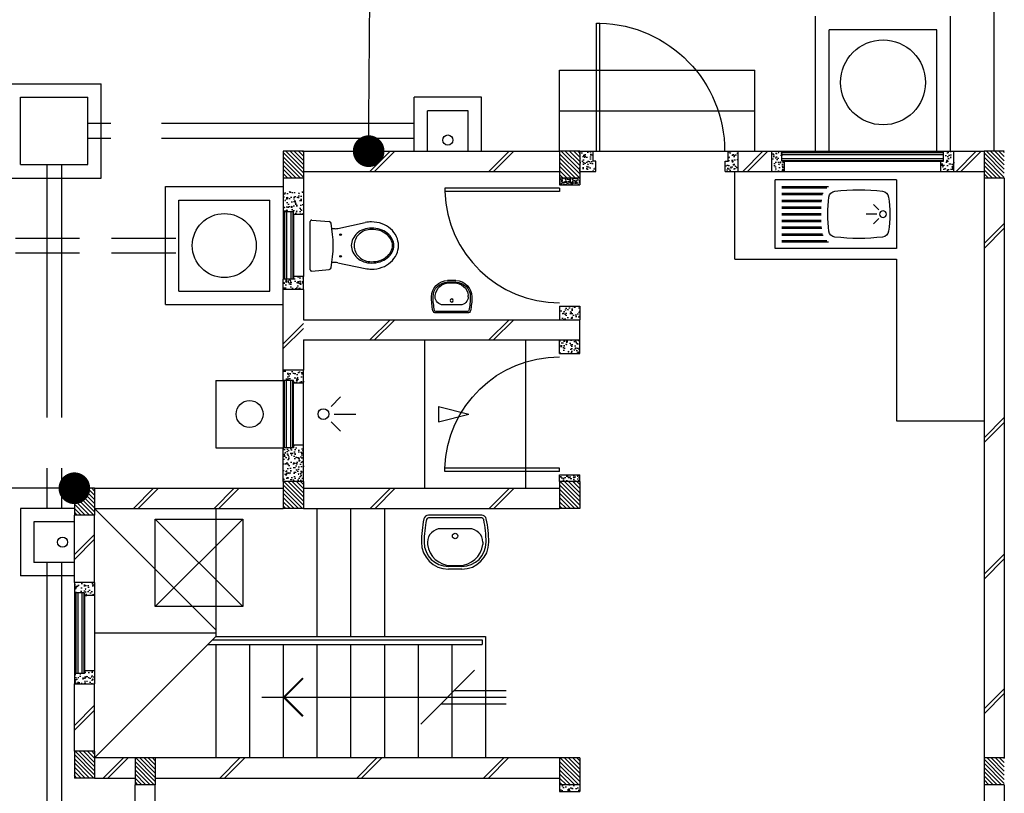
# Model space of a CAD drawing. Header units: millimetres. Extents: x 301 to 1479, y 491 to 1341.
# Tile 130 of 256: x 355.33 to 362.63, y 687.36 to 693.1. Entities that reach past the tile are written whole.
import ezdxf

# ---------------------------------------------------------------- set-up
doc = ezdxf.new("R2010")
doc.units = ezdxf.units.MM
doc.header["$LTSCALE"] = 1.5
doc.header["$MEASUREMENT"] = 0
for name, pattern in [('HIDDEN', [0.375, 0.25, -0.125]), ('HIDDEN2', [4.7625, 3.175, -1.5875]), ('PHANTOM2', [1.25, 0.625, -0.125, 0.125, -0.125, 0.125, -0.125])]:
    doc.linetypes.add(name, pattern=pattern)
for name, color, linetype in [('Blk', 7, 'Continuous'), ('Block', 46, 'Continuous'), ('Boundary Wall', 64, 'Continuous'), ('BULUS', 2, 'Continuous'), ('BWCN', 4, 'Continuous'), ('DIM', 6, 'Continuous'), ('DOOR', 3, 'Continuous'), ('Ele', 8, 'Continuous'), ('HATCH', 7, 'Continuous'), ('Hatch Col. C1 GF Ext.', 84, 'Continuous'), ('Hatch Stub Col', 251, 'Continuous'), ('Kerb', 251, 'Continuous'), ('P. Grease Trap', 64, 'Continuous'), ('P. Gully trap', 42, 'Continuous'), ('P. Sewr Manhole', 49, 'Continuous'), ('Paving Block', 251, 'Continuous'), ('PVC Pipe 110', 69, 'Continuous'), ('PVC RWP 75', 77, 'Continuous'), ('PVC Sewer Pipe 110', 24, 'Continuous'), ('SANIT', 8, 'Continuous'), ('WINDOW', 1, 'Continuous')]:
    doc.layers.add(name, color=color, linetype=linetype)
doc.styles.add('RS1', font='romans.shx', dxfattribs={"width": 0.75, "height": 0.5})
doc.dimstyles.new('Souillac5', dxfattribs={"dimscale": 0.5, "dimtxt": 0.5, "dimasz": 0.47, "dimexe": 0, "dimexo": 1, "dimgap": 0.5, "dimtad": 1, "dimzin": 0, "dimdsep": 46, "dimtxsty": 'RS1', "dimblk": 'DOT', "dimcen": 3, "dimse1": 1, "dimse2": 1, "dimclrd": 6, "dimclre": 6, "dimclrt": 7, "dimaunit": 1, "dimadec": 0, "dimazin": 0, "dimtfac": 1, "dimtofl": 0, "dimtmove": 1, "dimatfit": 3, "dimfxl": 1, "dimtolj": 1, "dimtzin": 0, "dimlwe": -1, "dimarcsym": 0})
pattern_1 = [(50, (427.129014, 161.862746), (0.071726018, -0.0062752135), [0.0075, -0.0825]), (355, (427.129014, 161.862746), (-0.013875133, 0.075219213), [0.006, -0.066]), (100.451444, (427.13499, 161.86222), (0.057850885, 0.068943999), [0.006374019, -0.070114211]), (46.1842, (427.12901, 161.88275), (0.106724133, -0.016551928), [0.01125, -0.12375]), (96.635635, (427.13791, 161.88137), (0.093466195, 0.09741186), [0.009561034, -0.105171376]), (351.184164, (427.12901, 161.88275), (0.093466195, 0.09741186), [0.009, -0.099]), (21, (427.139014, 161.877746), (0.059690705, -0.040261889), [0.0075, -0.0825]), (326, (427.139014, 161.877746), (0.024331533, 0.072515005), [0.006, -0.066]), (71.451445, (427.14399, 161.87439), (0.084022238, 0.032253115), [0.006374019, -0.070114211]), (37.5, (427.129014, 161.862746), (0.0012159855, 0.0332893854), [0, -0.0652, 0, -0.067, 0, -0.06625]), (7.5, (427.129014, 161.862746), (0.0263069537, 0.0394411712), [0, -0.0382, 0, -0.0637, 0, -0.02525]), (327.5, (427.106714, 161.862746), (0.0533822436, -0.0022554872), [0, -0.025, 0, -0.078, 0, -0.1035]), (317.5, (427.096714, 161.862746), (0.058318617, 0.010010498), [0, -0.0325, 0, -0.0518, 0, -0.0735])]
pattern_2 = [(50, (427.129014, 162.062746), (0.071726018, -0.0062752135), [0.0075, -0.0825]), (355, (427.129014, 162.062746), (-0.013875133, 0.075219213), [0.006, -0.066]), (100.451444, (427.13499, 162.06222), (0.057850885, 0.068943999), [0.006374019, -0.070114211]), (46.1842, (427.12901, 162.08275), (0.106724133, -0.016551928), [0.01125, -0.12375]), (96.635635, (427.13791, 162.08137), (0.093466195, 0.09741186), [0.009561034, -0.105171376]), (351.184164, (427.12901, 162.08275), (0.093466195, 0.09741186), [0.009, -0.099]), (21, (427.139014, 162.077746), (0.059690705, -0.040261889), [0.0075, -0.0825]), (326, (427.139014, 162.077746), (0.024331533, 0.072515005), [0.006, -0.066]), (71.451445, (427.14399, 162.07439), (0.084022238, 0.032253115), [0.006374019, -0.070114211]), (37.5, (427.129014, 162.062746), (0.0012159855, 0.0332893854), [0, -0.0652, 0, -0.067, 0, -0.06625]), (7.5, (427.129014, 162.062746), (0.0263069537, 0.0394411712), [0, -0.0382, 0, -0.0637, 0, -0.02525]), (327.5, (427.106714, 162.062746), (0.0533822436, -0.0022554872), [0, -0.025, 0, -0.078, 0, -0.1035]), (317.5, (427.096714, 162.062746), (0.058318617, 0.010010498), [0, -0.0325, 0, -0.0518, 0, -0.0735])]
pattern_3 = [(315, (448.28546, 157.028336), (0.0154679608, 0.0154679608), [])]
pattern_4 = [(50, (427.129014, 162.012746), (0.071726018, -0.0062752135), [0.0075, -0.0825]), (355, (427.129014, 162.012746), (-0.013875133, 0.075219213), [0.006, -0.066]), (100.451444, (427.13499, 162.01222), (0.057850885, 0.068943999), [0.006374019, -0.070114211]), (46.1842, (427.12901, 162.03275), (0.106724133, -0.016551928), [0.01125, -0.12375]), (96.635635, (427.13791, 162.03137), (0.093466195, 0.09741186), [0.009561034, -0.105171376]), (351.184164, (427.12901, 162.03275), (0.093466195, 0.09741186), [0.009, -0.099]), (21, (427.139014, 162.027746), (0.059690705, -0.040261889), [0.0075, -0.0825]), (326, (427.139014, 162.027746), (0.024331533, 0.072515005), [0.006, -0.066]), (71.451445, (427.14399, 162.02439), (0.084022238, 0.032253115), [0.006374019, -0.070114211]), (37.5, (427.129014, 162.012746), (0.0012159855, 0.0332893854), [0, -0.0652, 0, -0.067, 0, -0.06625]), (7.5, (427.129014, 162.012746), (0.0263069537, 0.0394411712), [0, -0.0382, 0, -0.0637, 0, -0.02525]), (327.5, (427.106714, 162.012746), (0.0533822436, -0.0022554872), [0, -0.025, 0, -0.078, 0, -0.1035]), (317.5, (427.096714, 162.012746), (0.058318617, 0.010010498), [0, -0.0325, 0, -0.0518, 0, -0.0735])]
pattern_5 = [(50, (427.229014, 162.212746), (0.071726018, -0.0062752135), [0.0075, -0.0825]), (355, (427.229014, 162.212746), (-0.013875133, 0.075219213), [0.006, -0.066]), (100.451444, (427.23499, 162.21222), (0.057850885, 0.068943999), [0.006374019, -0.070114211]), (46.1842, (427.22901, 162.23275), (0.106724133, -0.016551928), [0.01125, -0.12375]), (96.635635, (427.23791, 162.23137), (0.093466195, 0.09741186), [0.009561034, -0.105171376]), (351.184164, (427.22901, 162.23275), (0.093466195, 0.09741186), [0.009, -0.099]), (21, (427.239014, 162.227746), (0.059690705, -0.040261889), [0.0075, -0.0825]), (326, (427.239014, 162.227746), (0.024331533, 0.072515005), [0.006, -0.066]), (71.451445, (427.24399, 162.22439), (0.084022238, 0.032253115), [0.006374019, -0.070114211]), (37.5, (427.229014, 162.212746), (0.0012159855, 0.0332893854), [0, -0.0652, 0, -0.067, 0, -0.06625]), (7.5, (427.229014, 162.212746), (0.0263069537, 0.0394411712), [0, -0.0382, 0, -0.0637, 0, -0.02525]), (327.5, (427.206714, 162.212746), (0.0533822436, -0.0022554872), [0, -0.025, 0, -0.078, 0, -0.1035]), (317.5, (427.196714, 162.212746), (0.058318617, 0.010010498), [0, -0.0325, 0, -0.0518, 0, -0.0735])]

# ---------------------------------------------------------------- blocks, each defined once
blk = doc.blocks.new('SSBSD90')
at = {"layer": 'Ele'}
for p, q in [((-900, 510), (0, 510)), ((-900, 510), (-900, 0)), ((-50, 460), (-395.5, 460)), ((-50, 450), (-382.1, 450)), ((0, 0), (0, 510)), ((-50, 410), (-354.7, 410)), ((-50, 400), (-351.5, 400)), ((-768.2, 286.8), (-729.3, 325.7)), ((-50, 360), (-345.7, 360)), ((-50, 350), (-344.7, 350)), ((-50, 310), (-341.6, 310)), ((-50, 300), (-341, 300)), ((-768.2, 223.2), (-729.3, 184.3)), ((-755, 255), (-675, 255)), ((-50, 260), (-340, 260)), ((-50, 250), (-340, 250)), ((-50, 150), (-345.7, 150)), ((-50, 160), (-344.7, 160)), ((-50, 200), (-341.6, 200)), ((-50, 210), (-341, 210)), ((-50, 100), (-354.7, 100)), ((-50, 110), (-351.5, 110)), ((-900, 0), (0, 0)), ((-50, 50), (-395.5, 50)), ((-50, 60), (-382.1, 60))]:
    blk.add_line(p, q, dxfattribs=at)
blk.add_circle((-800, 255), 25, dxfattribs=at)
for centre, radius, start, end in [((65, 255), 915, 172.01642, 187.98358), ((-791.6, 375.1), 50, 96.57699, 172.01642), ((-620, -1113.3), 1548.3, 83.42301, 96.57699), ((-448.4, 375.1), 50, 7.98358, 83.42301), ((-1305, 255), 915, 352.01642, 7.98358), ((-791.6, 134.9), 50, 187.98358, 263.42301), ((-620, 1623.3), 1548.3, 263.42301, 276.57699), ((-448.4, 134.9), 50, 276.57699, 352.01642)]:
    blk.add_arc(centre, radius, start, end, dxfattribs=at)
blk = doc.blocks.new('WC')
at = {"layer": 'SANIT'}
for p, q in [((-179.1, 0), (179.1, 0)), ((-189, -10.9), (-177.5, -141.5)), ((189, -10.9), (177.5, -141.5)), ((-127.2, -205.2), (-170.1, -407.8)), ((-125, -184.5), (-125, -161.4)), ((125, -184.5), (125, -161.4)), ((127.2, -205.2), (170.1, -407.8))]:
    blk.add_line(p, q, dxfattribs=at)
for points in [[(130, -455, 0.086378), (119.8, -396.7, 0.092622), (91.9, -348.9, 0.103078), (48.8, -316.1, 0.111925), (0, -305, 0.111925), (-48.8, -316.1, 0.103078), (-91.9, -348.9, 0.092622), (-119.8, -396.7, 0.086378), (-130, -455, 0.086378)], [(120, -455, 0.091554), (110.7, -404.8, 0.095342), (84.9, -363.1, 0.101238), (45.4, -334.7, 0.105842), (0, -325, 0.105842), (-45.4, -334.7, 0.101238), (-84.9, -363.1, 0.095342), (-110.7, -404.8, 0.091554), (-120, -455, 0.091554)], [(-175, -455, 0.087147), (-161.4, -532.7, 0.093047), (-123.7, -596.4, 0.102819), (-65.8, -640.2, 0.110985), (0, -655, 0.110985), (65.8, -640.2, 0.102819), (123.7, -596.4, 0.093047), (161.4, -532.7, 0.087147), (175, -455, 0.052217), (170.1, -407.8, 0.093047)], [(-170.1, -407.8, 0.052217), (-175, -455, 0.087147)], [(-130, -455, 0.079027), (-119.7, -519.8, 0.088191), (-91.9, -571.7, 0.105253), (-48.1, -608.1, 0.121599), (0, -620, 0.121599), (48.1, -608.1, 0.105253), (91.9, -571.7, 0.088191), (119.7, -519.8, 0.079027), (130, -455, 0.079027)], [(-120, -455, 0.077736), (-110.5, -515.9, 0.087342), (-84.9, -564.6, 0.105569), (-44.3, -598.9, 0.12344), (0, -610, 0.12344), (44.3, -598.9, 0.105569), (84.9, -564.6, 0.087342), (110.5, -515.9, 0.077736), (120, -455, 0.077736)]]:
    blk.add_lwpolyline(points, format="xyb", dxfattribs=at)
for centre in [(-80, -225), (80, -225)]:
    blk.add_circle(centre, 6, dxfattribs=at)
for centre, radius, start, end in [((-179.1, -10), 10, 90, 185.04245), ((179.1, -10), 10, 354.95755, 90), ((-162.6, -140.2), 15, 185.04245, 259.60796), ((162.6, -140.2), 15, 280.39204, 354.95755), ((0, 746.3), 916.3, 259.60796, 280.39204), ((-225, -184.5), 100, 348.04369, 0), ((225, -184.5), 100, 180, 191.95631)]:
    blk.add_arc(centre, radius, start, end, dxfattribs=at)
blk = doc.blocks.new('Wh1')
at = {"layer": 'SANIT'}
for p, q in [((197.3, 0), (-197.3, 0)), ((197.3, -20), (-197.3, -20)), ((105, -100), (-105, -100)), ((-205, -200), (-205, -217.2)), ((205, -200), (205, -217.2)), ((50, -380), (-50, -380)), ((50, -400), (-50, -400)), ((-30.2, -372.6), (30.2, -372.6))]:
    blk.add_line(p, q, dxfattribs=at)
blk.add_circle((0, -153.8), 20, dxfattribs=at)
for centre, radius, start, end in [((0, -200), 250, 180, 180), ((0, -200), 250, 0, 0), ((-197.3, -35), 35, 90, 167.77757), ((197.3, -35), 35, 12.22243, 90), ((567.1, -200.6), 817.1, 167.77757, 179.95982), ((567.1, -200.6), 797.1, 167.77757, 179.95982), ((-197.3, -35), 15, 90, 167.77757), ((197.3, -35), 15, 12.22243, 90), ((-567.1, -200.6), 797.1, 0.04018, 12.22243), ((-567.1, -200.6), 817.1, 0.04018, 12.22243), ((-105, -200), 100, 90, 180), ((105, -200), 100, 0, 90), ((-50, -200), 200, 180, 270), ((-50, -200), 180, 180, 270), ((-30.2, -196.6), 176, 186.70755, 270.01296), ((30.2, -196.6), 176, 269.98704, 353.29245), ((50, -200), 180, 270, 0), ((50, -200), 200, 270, 0)]:
    blk.add_arc(centre, radius, start, end, dxfattribs=at)
blk = doc.blocks.new('Dr900')
at = {"layer": 'DOOR'}
for p, q in [((-50, 0), (-50, 850)), ((-25, 850), (-50, 850)), ((-25, 0), (-25, 850)), ((-25, 0), (-50, 0))]:
    blk.add_line(p, q, dxfattribs=at)
blk.add_arc((-24.3, -0.3), 850.7, 91.72797, 179.98222, dxfattribs=at)
blk = doc.blocks.new('Dr1000')
at = {"layer": 'DOOR'}
for p, q in [((-50, 0), (-50, 950)), ((-25, 950), (-50, 950)), ((-25, 0), (-25, 950)), ((-25, 0), (-50, 0))]:
    blk.add_line(p, q, dxfattribs=at)
blk.add_arc((-24.4, -0.2), 950.6, 91.54201, 179.98579, dxfattribs=at)
blk = doc.blocks.new('SSSU-D3')
at = {"layer": 'HATCH'}
h = blk.add_hatch(dxfattribs=at)
h.set_pattern_fill('ANSI31', color=256, scale=0.175, angle=630)
h.set_pattern_definition([(315, (-125.423914, 34.936787), (0.015467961, 0.015467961), [])])
h.paths.add_polyline_path([(1.1, 5.15), (1.25, 5.15), (1.25, 5.35), (1.1, 5.35)])
h = blk.add_hatch(dxfattribs=at)
h.set_pattern_fill('ANSI31', color=256, scale=0.175, angle=630)
h.set_pattern_definition([(315, (-123.373914, 34.936787), (0.015467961, 0.015467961), [])])
h.paths.add_polyline_path([(3.15, 5.15), (3.3, 5.15), (3.3, 5.35), (3.15, 5.35)])
h = blk.add_hatch(dxfattribs=at)
h.set_pattern_fill('ANSI31', color=256, scale=0.175, angle=630)
h.set_pattern_definition([(315, (-126.973914, 34.886787), (0.015467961, 0.015467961), [])])
h.paths.add_polyline_path([(-0.45, 5.1), (-0.3, 5.1), (-0.3, 5.3), (-0.45, 5.3)])
h = blk.add_hatch(dxfattribs=at)
h.set_pattern_fill('ANSI31', color=256, scale=0.175, angle=630)
h.set_pattern_definition([(315, (-126.973914, 32.936787), (0.015467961, 0.015467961), [])])
h.paths.add_polyline_path([(-0.45, 3.15), (-0.3, 3.15), (-0.3, 3.35), (-0.45, 3.35)])
h = blk.add_hatch(dxfattribs=at)
h.set_pattern_fill('ANSI31', color=256, scale=0.175, angle=630)
h.set_pattern_definition([(315, (-126.523914, 32.886787), (0.015467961, 0.015467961), [])])
h.paths.add_polyline_path([(0, 3.1), (0.15, 3.1), (0.15, 3.3), (0, 3.3)])
h = blk.add_hatch(dxfattribs=at)
h.set_pattern_fill('ANSI31', color=256, scale=0.175, angle=630)
h.set_pattern_definition([(315, (-123.373914, 32.886787), (0.015467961, 0.015467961), [])])
h.paths.add_polyline_path([(3.15, 3.1), (3.3, 3.1), (3.3, 3.3), (3.15, 3.3)])
at = {"layer": 'Hatch Col. C1 GF Ext.'}
h = blk.add_hatch(dxfattribs=at)
h.set_pattern_fill('ANSI31', color=256, scale=0.175, angle=-90)
h.set_pattern_definition(pattern_3)
h.paths.add_polyline_path([(1.1, 7.6), (1.25, 7.6), (1.25, 7.8), (1.1, 7.8)])
h = blk.add_hatch(dxfattribs=at)
h.set_pattern_fill('ANSI31', color=256, scale=0.175, angle=-90)
h.set_pattern_definition(pattern_3)
h.paths.add_polyline_path([(3.15, 7.6), (3.3, 7.6), (3.3, 7.8), (3.15, 7.8)])
h = blk.add_hatch(dxfattribs=at)
h.set_pattern_fill('ANSI31', color=256, scale=0.175, angle=-90)
h.set_pattern_definition(pattern_3)
h.paths.add_polyline_path([(6.3, 7.6), (6.45, 7.6), (6.45, 7.8), (6.3, 7.8)])
h = blk.add_hatch(dxfattribs=at)
h.set_pattern_fill('ANSI31', color=256, scale=0.175, angle=-90)
h.set_pattern_definition([(315, (448.28546, 156.678336), (0.0154679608, 0.0154679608), [])])
h.paths.add_polyline_path([(6.3, 3.1), (6.45, 3.1), (6.45, 3.3), (6.3, 3.3)])
at = {"layer": 'Hatch Stub Col', "linetype": 'ByBlock'}
h = blk.add_hatch(dxfattribs=at)
h.set_pattern_fill('AR-CONC', color=256, scale=0.01, angle=720)
h.set_pattern_definition([(50, (427.129014, 162.212746), (0.071726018, -0.0062752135), [0.0075, -0.0825]), (355, (427.129014, 162.212746), (-0.013875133, 0.075219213), [0.006, -0.066]), (100.451444, (427.13499, 162.21222), (0.057850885, 0.068943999), [0.006374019, -0.070114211]), (46.1842, (427.12901, 162.23275), (0.106724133, -0.016551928), [0.01125, -0.12375]), (96.635635, (427.13791, 162.23137), (0.093466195, 0.09741186), [0.009561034, -0.105171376]), (351.184164, (427.12901, 162.23275), (0.093466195, 0.09741186), [0.009, -0.099]), (21, (427.139014, 162.227746), (0.059690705, -0.040261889), [0.0075, -0.0825]), (326, (427.139014, 162.227746), (0.024331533, 0.072515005), [0.006, -0.066]), (71.451445, (427.14399, 162.22439), (0.084022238, 0.032253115), [0.006374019, -0.070114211]), (37.5, (427.129014, 162.212746), (0.0012159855, 0.0332893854), [0, -0.0652, 0, -0.067, 0, -0.06625]), (7.5, (427.129014, 162.212746), (0.0263069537, 0.0394411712), [0, -0.0382, 0, -0.0637, 0, -0.02525]), (327.5, (427.106714, 162.212746), (0.0533822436, -0.0022554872), [0, -0.025, 0, -0.078, 0, -0.1035]), (317.5, (427.096714, 162.212746), (0.058318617, 0.010010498), [0, -0.0325, 0, -0.0518, 0, -0.0735])])
h.paths.add_polyline_path([(3.4, 7.8), (3.3, 7.8), (3.3, 7.65), (3.42, 7.65), (3.42, 7.725), (3.4, 7.725)])
h = blk.add_hatch(dxfattribs=at)
h.set_pattern_fill('AR-CONC', color=256, scale=0.01, angle=720)
h.set_pattern_definition([(50, (427.279014, 162.212746), (0.071726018, -0.0062752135), [0.0075, -0.0825]), (355, (427.279014, 162.212746), (-0.013875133, 0.075219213), [0.006, -0.066]), (100.451444, (427.28499, 162.21222), (0.057850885, 0.068943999), [0.006374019, -0.070114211]), (46.1842, (427.27901, 162.23275), (0.106724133, -0.016551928), [0.01125, -0.12375]), (96.635635, (427.28791, 162.23137), (0.093466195, 0.09741186), [0.009561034, -0.105171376]), (351.184164, (427.27901, 162.23275), (0.093466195, 0.09741186), [0.009, -0.099]), (21, (427.289014, 162.227746), (0.059690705, -0.040261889), [0.0075, -0.0825]), (326, (427.289014, 162.227746), (0.024331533, 0.072515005), [0.006, -0.066]), (71.451445, (427.29399, 162.22439), (0.084022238, 0.032253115), [0.006374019, -0.070114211]), (37.5, (427.279014, 162.212746), (0.0012159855, 0.0332893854), [0, -0.0652, 0, -0.067, 0, -0.06625]), (7.5, (427.279014, 162.212746), (0.0263069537, 0.0394411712), [0, -0.0382, 0, -0.0637, 0, -0.02525]), (327.5, (427.256714, 162.212746), (0.0533822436, -0.0022554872), [0, -0.025, 0, -0.078, 0, -0.1035]), (317.5, (427.246714, 162.212746), (0.058318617, 0.010010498), [0, -0.0325, 0, -0.0518, 0, -0.0735])])
h.paths.add_polyline_path([(4.475, 7.8), (4.4, 7.8), (4.4, 7.725), (4.38, 7.725), (4.38, 7.65), (4.475, 7.65)])
h = blk.add_hatch(dxfattribs=at)
h.set_pattern_fill('AR-CONC', color=256, scale=0.01, angle=720)
h.set_pattern_definition(pattern_5)
h.paths.add_polyline_path([(4.8196, 7.725), (4.7996, 7.725), (4.7996, 7.8), (4.7246, 7.8), (4.7246, 7.65), (4.8196, 7.65)])
h = blk.add_hatch(dxfattribs=at)
h.set_pattern_fill('AR-CONC', color=256, scale=0.01, angle=720)
h.set_pattern_definition(pattern_5)
h.paths.add_polyline_path([(6.0746, 7.8), (5.9996, 7.8), (5.9996, 7.725), (5.9796, 7.725), (5.9796, 7.65), (6.0746, 7.65)])
h = blk.add_hatch(dxfattribs=at)
h.set_pattern_fill('AR-CONC', color=256, scale=0.005, angle=720)
h.set_pattern_definition([(50, (427.129014, 162.212746), (0.0358630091, -0.0031376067), [0.00375, -0.04125]), (355, (427.129014, 162.212746), (-0.0069375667, 0.0376096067), [0.003, -0.033]), (100.4514445, (427.132003, 162.212485), (0.0289254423, 0.0344719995), [0.0031870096, -0.0350571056]), (46.1842, (427.129014, 162.222746), (0.0533620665, -0.008275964), [0.005625, -0.061875]), (96.635635, (427.13346, 162.222056), (0.046733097, 0.04870593), [0.004780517, -0.052585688]), (351.184164, (427.129014, 162.222746), (0.046733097, 0.04870593), [0.0045, -0.0495]), (21, (427.134014, 162.220246), (0.0298453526, -0.0201309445), [0.00375, -0.04125]), (326, (427.134014, 162.220246), (0.0121657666, 0.0362575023), [0.003, -0.033]), (71.451445, (427.1365, 162.21857), (0.0420111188, 0.0161265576), [0.0031870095, -0.0350571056]), (37.5, (427.129014, 162.212746), (0.00060799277, 0.0166446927), [0, -0.0326, 0, -0.0335, 0, -0.033125]), (7.5, (427.129014, 162.212746), (0.0131534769, 0.0197205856), [0, -0.0191, 0, -0.03185, 0, -0.012625]), (327.5, (427.117864, 162.212746), (0.0266911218, -0.0011277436), [0, -0.0125, 0, -0.039, 0, -0.05175]), (317.5, (427.112864, 162.212746), (0.0291593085, 0.0050052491), [0, -0.01625, 0, -0.0259, 0, -0.03675])])
h.paths.add_polyline_path([(3.3, 7.55), (3.3, 7.6), (3.15, 7.6), (3.15, 7.55)])
h = blk.add_hatch(dxfattribs=at)
h.set_pattern_fill('AR-CONC', color=256, scale=0.01, angle=720)
h.set_pattern_definition(pattern_2)
h.paths.add_polyline_path([(1.175, 7.35), (1.175, 7.33), (1.25, 7.33), (1.25, 7.5), (1.1, 7.5), (1.1, 7.35)])
h = blk.add_hatch(dxfattribs=at)
h.set_pattern_fill('AR-CONC', color=256, scale=0.01, angle=720)
h.set_pattern_definition(pattern_2)
h.paths.add_polyline_path([(1.25, 6.775), (1.25, 6.87), (1.175, 6.87), (1.175, 6.85), (1.1, 6.85), (1.1, 6.775)])
h = blk.add_hatch(dxfattribs=at)
h.set_pattern_fill('AR-CONC', color=256, scale=0.01, angle=720)
h.set_pattern_definition(pattern_4)
h.paths.add_polyline_path([(3.3, 6.65), (3.3, 6.55), (3.15, 6.55), (3.15, 6.65)])
h = blk.add_hatch(dxfattribs=at)
h.set_pattern_fill('AR-CONC', color=256, scale=0.01, angle=720)
h.set_pattern_definition(pattern_4)
h.paths.add_polyline_path([(3.3, 6.3), (3.3, 6.4), (3.15, 6.4), (3.15, 6.3)])
h = blk.add_hatch(dxfattribs=at)
h.set_pattern_fill('AR-CONC', color=256, scale=0.01, angle=720)
h.set_pattern_definition([(50, (427.129014, 162.012746), (0.071726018, -0.0062752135), [0.0075, -0.0825]), (355, (427.129014, 162.012746), (-0.013875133, 0.075219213), [0.006, -0.066]), (100.451444, (427.13499, 162.01222), (0.057850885, 0.068943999), [0.006374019, -0.070114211]), (46.1842, (427.12901, 162.03275), (0.106724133, -0.016551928), [0.01125, -0.12375]), (96.635635, (427.13791, 162.03137), (0.093466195, 0.09741186), [0.009561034, -0.105171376]), (351.184164, (427.12901, 162.03275), (0.093466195, 0.09741186), [0.009, -0.099]), (21, (427.139014, 162.027746), (0.059690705, -0.040261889), [0.0075, -0.0825]), (326, (427.139014, 162.027746), (0.024331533, 0.072515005), [0.006, -0.066]), (71.451445, (427.14399, 162.02439), (0.084022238, 0.032253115), [0.006374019, -0.070114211]), (37.5, (427.129014, 162.012746), (0.0012159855, 0.0332893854), [0, -0.0652, 0, -0.067, 0, -0.06625]), (7.5, (427.129014, 162.012746), (0.0263069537, 0.0394411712), [0, -0.0382, 0, -0.0637, 0, -0.02525]), (327.5, (427.106714, 162.012746), (0.0533822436, -0.0022554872), [0, -0.025, 0, -0.078, 0, -0.1035]), (317.5, (427.096714, 162.012746), (0.058318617, 0.010010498), [0, -0.0325, 0, -0.0518, 0, -0.0735])])
h.paths.add_polyline_path([(1.175, 6.1), (1.175, 6.08), (1.25, 6.08), (1.25, 6.175), (1.1, 6.175), (1.1, 6.1)])
h = blk.add_hatch(dxfattribs=at)
h.set_pattern_fill('AR-CONC', color=256, scale=0.01, angle=720)
h.set_pattern_definition([(50, (466.11162, 47.178006), (0.071726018, -0.0062752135), [0.0075, -0.0825]), (355, (466.11162, 47.17801), (-0.013875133, 0.075219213), [0.006, -0.066]), (100.451444, (466.1176, 47.17748), (0.057850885, 0.068943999), [0.006374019, -0.070114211]), (46.1842, (466.11162, 47.19801), (0.106724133, -0.016551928), [0.01125, -0.12375]), (96.635635, (466.12051, 47.19663), (0.093466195, 0.09741186), [0.009561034, -0.105171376]), (351.184164, (466.11162, 47.19801), (0.093466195, 0.09741186), [0.009, -0.099]), (21, (466.12162, 47.193006), (0.059690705, -0.040261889), [0.0075, -0.0825]), (326, (466.12162, 47.19301), (0.024331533, 0.072515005), [0.006, -0.066]), (71.451445, (466.126594, 47.18965), (0.084022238, 0.032253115), [0.006374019, -0.070114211]), (37.5, (466.11162, 47.178006), (0.0012159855, 0.0332893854), [0, -0.0652, 0, -0.067, 0, -0.06625]), (7.5, (466.11162, 47.178006), (0.0263069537, 0.0394411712), [0, -0.0382, 0, -0.0637, 0, -0.02525]), (327.5, (466.08932, 47.178006), (0.0533822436, -0.0022554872), [0, -0.025, 0, -0.078, 0, -0.1035]), (317.5, (466.07932, 47.178006), (0.058318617, 0.010010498), [0, -0.0325, 0, -0.0518, 0, -0.0735])])
h.paths.add_polyline_path([(1.25, 5.62), (1.175, 5.62), (1.175, 5.6), (1.1, 5.6), (1.1, 5.35), (1.25, 5.35)])
h = blk.add_hatch(dxfattribs=at)
h.set_pattern_fill('AR-CONC', color=256, scale=0.01, angle=720)
h.set_pattern_definition([(50, (427.129014, 161.837746), (0.071726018, -0.0062752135), [0.0075, -0.0825]), (355, (427.129014, 161.837746), (-0.013875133, 0.075219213), [0.006, -0.066]), (100.451444, (427.13499, 161.83722), (0.057850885, 0.068943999), [0.006374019, -0.070114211]), (46.1842, (427.12901, 161.85775), (0.106724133, -0.016551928), [0.01125, -0.12375]), (96.635635, (427.13791, 161.85637), (0.093466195, 0.09741186), [0.009561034, -0.105171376]), (351.184164, (427.12901, 161.85775), (0.093466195, 0.09741186), [0.009, -0.099]), (21, (427.139014, 161.852746), (0.059690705, -0.040261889), [0.0075, -0.0825]), (326, (427.139014, 161.852746), (0.024331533, 0.072515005), [0.006, -0.066]), (71.451445, (427.14399, 161.84939), (0.084022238, 0.032253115), [0.006374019, -0.070114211]), (37.5, (427.129014, 161.837746), (0.0012159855, 0.0332893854), [0, -0.0652, 0, -0.067, 0, -0.06625]), (7.5, (427.129014, 161.837746), (0.0263069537, 0.0394411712), [0, -0.0382, 0, -0.0637, 0, -0.02525]), (327.5, (427.106714, 161.837746), (0.0533822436, -0.0022554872), [0, -0.025, 0, -0.078, 0, -0.1035]), (317.5, (427.096714, 161.837746), (0.058318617, 0.010010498), [0, -0.0325, 0, -0.0518, 0, -0.0735])])
h.paths.add_polyline_path([(3.3, 5.4), (3.15, 5.4), (3.15, 5.35), (3.3, 5.35)])
h = blk.add_hatch(dxfattribs=at)
h.set_pattern_fill('AR-CONC', color=256, scale=0.01, angle=720)
h.set_pattern_definition(pattern_1)
h.paths.add_polyline_path([(-0.3, 4.6), (-0.45, 4.6), (-0.45, 4.525), (-0.375, 4.525), (-0.375, 4.505), (-0.3, 4.505)])
h = blk.add_hatch(dxfattribs=at)
h.set_pattern_fill('AR-CONC', color=256, scale=0.01, angle=720)
h.set_pattern_definition(pattern_1)
h.paths.add_polyline_path([(-0.3, 3.945), (-0.375, 3.945), (-0.375, 3.925), (-0.45, 3.925), (-0.45, 3.85), (-0.3, 3.85)])
h = blk.add_hatch(dxfattribs=at)
h.set_pattern_fill('AR-CONC', color=256, scale=0.01, angle=720)
h.set_pattern_definition(pattern_1)
h.paths.add_polyline_path([(3.3, 3.1), (3.15, 3.1), (3.15, 3.05), (3.3, 3.05)])
at = {"layer": 'Block', "linetype": 'ByBlock'}
for p, q in [((1.25, 7.8), (3.15, 7.8)), ((4.475, 7.8), (4.7246, 7.8)), ((6.0746, 7.8), (6.3, 7.8)), ((1.25, 7.65), (3.15, 7.65)), ((4.475, 7.65), (4.7246, 7.65)), ((6.0746, 7.65), (6.3, 7.65)), ((6.3, 7.6), (6.3, 3.3)), ((6.45, 7.6), (6.45, 3.3)), ((1.1, 6.175), (1.1, 6.775)), ((1.25, 6.775), (1.25, 6.55)), ((1.25, 6.55), (3.3, 6.55)), ((3.3, 6.4), (3.3, 6.55)), ((1.25, 6.4), (3.3, 6.4)), ((1.25, 6.4), (1.25, 6.175)), ((-0.3, 5.3), (1.1, 5.3)), ((1.25, 5.3), (3.15, 5.3)), ((-0.3, 5.15), (1.1, 5.15)), ((1.25, 5.15), (3.15, 5.15)), ((-0.45, 4.6), (-0.45, 5.1)), ((-0.3, 4.6), (-0.3, 5.1)), ((-0.45, 3.35), (-0.45, 3.85)), ((-0.3, 3.35), (-0.3, 3.85)), ((0, 3.3), (-0.3, 3.3)), ((3.15, 3.3), (0.15, 3.3)), ((-0.3, 3.15), (0, 3.15)), ((0.15, 3.15), (3.15, 3.15)), ((0, 0), (0, 3.1)), ((0.15, 0.15), (0.15, 3.1)), ((6.3, 3.1), (6.3, 1.3)), ((6.45, 3.1), (6.45, 1.3))]:
    blk.add_line(p, q, dxfattribs=at)
at = {"layer": 'Boundary Wall', "linetype": 'ByBlock'}
blk.add_line((6.375, 7.8), (6.375, 9.355), dxfattribs=at)
at = {"layer": 'BULUS', "linetype": 'ByBlock'}
for p, q in [((0.575, 4.1754), (2.575, 4.1754)), ((2.575, 4.1754), (2.575, 4.1404)), ((0.54, 4.1404), (2.575, 4.1404))]:
    blk.add_line(p, q, dxfattribs=at)
at = {"layer": 'BWCN'}
for p, q in [((1.25, 7.8), (1.1, 7.8)), ((1.1, 7.8), (1.1, 7.6)), ((1.25, 7.8), (1.25, 7.6)), ((3.3, 7.8), (3.15, 7.8)), ((3.15, 7.8), (3.15, 7.6)), ((3.3, 7.8), (3.3, 7.6)), ((3.3, 7.8), (3.4, 7.8)), ((3.4, 7.725), (3.4, 7.8)), ((4.4, 7.8), (4.475, 7.8)), ((4.4, 7.725), (4.4, 7.8)), ((4.475, 7.65), (4.475, 7.8)), ((4.7246, 7.65), (4.7246, 7.8)), ((4.7246, 7.8), (4.7996, 7.8)), ((4.7996, 7.725), (4.7996, 7.8)), ((5.9996, 7.725), (5.9996, 7.8)), ((5.9996, 7.8), (6.0746, 7.8)), ((6.0746, 7.65), (6.0746, 7.8)), ((6.45, 7.8), (6.3, 7.8)), ((6.3, 7.8), (6.3, 7.6)), ((3.42, 7.725), (3.4, 7.725)), ((3.42, 7.65), (3.42, 7.725)), ((4.38, 7.65), (4.38, 7.725)), ((4.38, 7.725), (4.4, 7.725)), ((4.8196, 7.725), (4.7996, 7.725)), ((4.8196, 7.65), (4.8196, 7.725)), ((5.9796, 7.65), (5.9796, 7.725)), ((5.9796, 7.725), (5.9996, 7.725)), ((1.25, 7.6), (1.1, 7.6)), ((1.1, 7.6), (1.1, 7.35)), ((1.25, 7.6), (1.25, 7.33)), ((3.3, 7.6), (3.15, 7.6)), ((3.15, 7.6), (3.15, 7.55)), ((3.3, 7.65), (3.42, 7.65)), ((3.3, 7.6), (3.3, 7.55)), ((4.38, 7.65), (4.475, 7.65)), ((4.7246, 7.65), (4.8196, 7.65)), ((5.9796, 7.65), (6.0746, 7.65)), ((6.45, 7.6), (6.3, 7.6)), ((3.15, 7.55), (3.3, 7.55)), ((1.175, 7.35), (1.1, 7.35)), ((1.175, 7.33), (1.175, 7.35)), ((1.25, 7.33), (1.175, 7.33)), ((1.25, 6.87), (1.175, 6.87)), ((1.175, 6.87), (1.175, 6.85)), ((1.25, 6.775), (1.25, 6.87)), ((1.1, 6.775), (1.1, 6.85)), ((1.175, 6.85), (1.1, 6.85)), ((1.25, 6.775), (1.1, 6.775)), ((3.15, 6.65), (3.3, 6.65)), ((3.15, 6.65), (3.15, 6.55)), ((3.3, 6.65), (3.3, 6.55)), ((3.15, 6.3), (3.15, 6.4)), ((3.3, 6.3), (3.3, 6.4)), ((3.15, 6.3), (3.3, 6.3)), ((1.1, 6.1), (1.1, 6.175)), ((1.25, 6.175), (1.1, 6.175)), ((1.25, 6.08), (1.25, 6.175)), ((1.175, 6.1), (1.1, 6.1)), ((1.175, 6.08), (1.175, 6.1)), ((1.25, 6.08), (1.175, 6.08)), ((1.175, 5.6), (1.1, 5.6)), ((1.1, 5.35), (1.1, 5.6)), ((1.25, 5.62), (1.175, 5.62)), ((1.175, 5.62), (1.175, 5.6)), ((1.25, 5.35), (1.25, 5.62)), ((1.25, 5.35), (1.1, 5.35)), ((1.1, 5.35), (1.1, 5.15)), ((1.25, 5.35), (1.25, 5.15)), ((3.15, 5.4), (3.3, 5.4)), ((3.15, 5.35), (3.15, 5.4)), ((3.3, 5.35), (3.15, 5.35)), ((3.15, 5.35), (3.15, 5.15)), ((3.3, 5.35), (3.3, 5.4)), ((3.3, 5.35), (3.3, 5.15)), ((-0.3, 5.3), (-0.45, 5.3)), ((-0.45, 5.3), (-0.45, 5.1)), ((-0.3, 5.3), (-0.3, 5.1)), ((1.25, 5.15), (1.1, 5.15)), ((3.3, 5.15), (3.15, 5.15)), ((-0.3, 5.1), (-0.45, 5.1)), ((-0.45, 4.6), (-0.45, 4.525)), ((-0.3, 4.6), (-0.3, 4.505)), ((-0.375, 4.525), (-0.45, 4.525)), ((-0.375, 4.505), (-0.375, 4.525)), ((-0.3, 4.505), (-0.375, 4.505)), ((-0.375, 3.925), (-0.45, 3.925)), ((-0.45, 3.925), (-0.45, 3.85)), ((-0.3, 3.945), (-0.375, 3.945)), ((-0.375, 3.945), (-0.375, 3.925)), ((-0.3, 3.945), (-0.3, 3.85)), ((-0.3, 3.35), (-0.45, 3.35)), ((-0.45, 3.35), (-0.45, 3.15)), ((-0.3, 3.35), (-0.3, 3.15)), ((0.15, 3.3), (0, 3.3)), ((0, 3.3), (0, 3.1)), ((0.15, 3.3), (0.15, 3.1)), ((3.3, 3.3), (3.15, 3.3)), ((3.15, 3.3), (3.15, 3.1)), ((3.3, 3.3), (3.3, 3.1)), ((6.45, 3.3), (6.3, 3.3)), ((6.3, 3.3), (6.3, 3.1)), ((-0.3, 3.15), (-0.45, 3.15)), ((0.15, 3.1), (0, 3.1)), ((3.15, 3.1), (3.15, 3.05)), ((3.3, 3.1), (3.15, 3.1)), ((3.3, 3.1), (3.3, 3.05)), ((6.45, 3.1), (6.3, 3.1)), ((3.15, 3.05), (3.3, 3.05))]:
    blk.add_line(p, q, dxfattribs=at)
at = {"layer": 'BWCN', "linetype": 'ByBlock'}
for p, q in [((-0.3, 4.6), (-0.45, 4.6)), ((-0.45, 3.85), (-0.3, 3.85))]:
    blk.add_line(p, q, dxfattribs=at)
at = {"layer": 'Ele'}
for p, q in [((3.15, 7.8), (3.15, 8.4)), ((3.15, 8.4), (4.6, 8.4)), ((4.6, 7.8), (4.6, 8.4)), ((3.15, 8.1), (4.6, 8.1)), ((1.2962, 7.8), (2.1712, 7.8)), ((3.4, 7.8), (4.4, 7.8)), ((4.7996, 7.8), (5.9996, 7.8)), ((4.7996, 7.79), (5.9996, 7.79)), ((4.7996, 7.73), (5.9996, 7.73)), ((4.8196, 7.725), (5.9796, 7.725)), ((4.4505, 7), (4.4505, 7.65)), ((4.8196, 7.65), (5.9796, 7.65)), ((1.1, 7.35), (1.1, 6.85)), ((1.11, 7.35), (1.11, 6.85)), ((1.17, 7.35), (1.17, 6.85)), ((1.175, 7.33), (1.175, 6.87)), ((1.25, 7.33), (1.25, 6.87)), ((4.4505, 7), (5.65, 7)), ((5.65, 7), (5.65, 5.8)), ((2.15, 5.3), (2.15, 6.4)), ((2.9, 5.3), (2.9, 6.4)), ((1.1, 6.1), (1.1, 5.6)), ((1.11, 5.6), (1.11, 6.1)), ((1.17, 5.6), (1.17, 6.1)), ((1.175, 5.62), (1.175, 6.08)), ((1.25, 5.62), (1.25, 6.08)), ((1.4545, 5.9067), (1.5246, 5.9768)), ((1.478, 5.85), (1.6391, 5.85)), ((1.4545, 5.7933), (1.5246, 5.7232)), ((5.65, 5.8), (6.3, 5.8)), ((1.35, 5.15), (1.35, 4.2)), ((1.6, 5.15), (1.6, 4.2)), ((1.85, 5.15), (1.85, 4.2)), ((-0.45, 4.525), (-0.45, 3.925)), ((-0.44, 4.525), (-0.44, 3.925)), ((-0.38, 4.525), (-0.38, 3.925)), ((-0.375, 4.505), (-0.375, 3.945)), ((-0.3, 4.505), (-0.3, 3.945)), ((0.6, 4.2), (2.6, 4.2)), ((2.6, 4.2), (2.6, 3.3)), ((0.6, 4.1404), (0.6, 3.3)), ((0.85, 4.1404), (0.85, 3.3)), ((1.1, 4.1404), (1.1, 3.3)), ((1.35, 4.1404), (1.35, 3.3)), ((1.6, 4.1404), (1.6, 3.3)), ((1.85, 4.1404), (1.85, 3.3)), ((2.1, 4.1404), (2.1, 3.3)), ((2.35, 4.1404), (2.35, 3.3)), ((2.1201, 3.55), (2.5201, 3.95)), ((2.3701, 3.8), (2.7528, 3.8)), ((0.9409, 3.75), (2.7528, 3.75)), ((2.2701, 3.7), (2.7528, 3.7))]:
    blk.add_line(p, q, dxfattribs=at)
at = {"layer": 'Ele', "linetype": 'HIDDEN', "ltscale": 10}
for p, q in [((-0.3, 5.15), (0.6, 4.25)), ((0.6, 5.15), (0.6, 4.2)), ((0.6, 4.225), (-0.3, 4.225)), ((-0.3, 3.3), (0.6, 4.2))]:
    blk.add_line(p, q, dxfattribs=at)
at = {"layer": 'Ele', "const_width": 0.015}
blk.add_lwpolyline([(1.2465, 3.8914), (1.1051, 3.75), (1.2465, 3.6086)], dxfattribs=at)
at = {"layer": 'Ele'}
blk.add_circle((1.3979, 5.85), 0.04, dxfattribs=at)
at = {"layer": 'HATCH'}
for p, q in [((1.7425, 7.65), (1.8925, 7.8)), ((1.7778, 7.65), (1.9278, 7.8)), ((2.6249, 7.65), (2.7749, 7.8)), ((2.6602, 7.65), (2.8102, 7.8)), ((4.5089, 7.65), (4.6589, 7.8)), ((4.5443, 7.65), (4.6943, 7.8)), ((6.0919, 7.65), (6.2419, 7.8)), ((6.1273, 7.65), (6.2773, 7.8)), ((6.3, 7.1145), (6.45, 7.2645)), ((6.3, 7.0792), (6.45, 7.2292)), ((1.1, 6.3713), (1.25, 6.5213)), ((1.7425, 6.4), (1.8925, 6.55)), ((1.7778, 6.4), (1.9278, 6.55)), ((2.6249, 6.4), (2.7749, 6.55)), ((2.6602, 6.4), (2.8102, 6.55)), ((1.1, 6.3359), (1.25, 6.4859)), ((6.3, 5.6739), (6.45, 5.8239)), ((6.3, 5.6385), (6.45, 5.7885)), ((-0.0119, 5.15), (0.1381, 5.3)), ((0.0234, 5.15), (0.1734, 5.3)), ((0.5864, 5.15), (0.7364, 5.3)), ((0.6218, 5.15), (0.7718, 5.3)), ((1.7457, 5.15), (1.8957, 5.3)), ((1.7811, 5.15), (1.9311, 5.3)), ((2.6281, 5.15), (2.7781, 5.3)), ((2.6635, 5.15), (2.8135, 5.3)), ((-0.45, 4.8077), (-0.3, 4.9577)), ((-0.45, 4.7724), (-0.3, 4.9224)), ((6.3, 4.662), (6.45, 4.812)), ((6.3, 4.6267), (6.45, 4.7767)), ((6.3, 3.6633), (6.45, 3.8133)), ((6.3, 3.628), (6.45, 3.778)), ((-0.45, 3.5406), (-0.3, 3.6906)), ((-0.45, 3.5052), (-0.3, 3.6552)), ((-0.2359, 3.15), (-0.0859, 3.3)), ((-0.2006, 3.15), (-0.0506, 3.3)), ((0.6285, 3.15), (0.7785, 3.3)), ((0.6638, 3.15), (0.8138, 3.3)), ((1.645, 3.15), (1.795, 3.3)), ((1.6803, 3.15), (1.8303, 3.3)), ((2.5863, 3.15), (2.7363, 3.3)), ((2.6217, 3.15), (2.7717, 3.3))]:
    blk.add_line(p, q, dxfattribs=at)
at = {"layer": 'Kerb'}
for p, q in [((5.05, 7.8), (5.05, 8.8)), ((6.05, 7.8), (6.05, 8.8)), ((5.15, 7.8), (5.15, 8.7)), ((5.95, 8.7), (5.15, 8.7)), ((5.95, 7.8), (5.95, 8.7)), ((-0.95, 8.3), (-0.25, 8.3)), ((-0.25, 7.6), (-0.25, 8.3)), ((-0.85, 8.2), (-0.35, 8.2)), ((-0.85, 7.7), (-0.85, 8.2)), ((-0.35, 7.7), (-0.35, 8.2)), ((2.5712, 8.2), (2.0712, 8.2)), ((2.0712, 7.8), (2.0712, 8.2)), ((2.5712, 7.8), (2.5712, 8.2)), ((2.1712, 7.8), (2.1712, 8.1)), ((2.4712, 8.1), (2.1712, 8.1)), ((2.4712, 7.8), (2.4712, 8.1)), ((-0.85, 7.7), (-0.35, 7.7)), ((-0.95, 7.6), (-0.25, 7.6)), ((0.225, 6.6625), (0.225, 7.5375)), ((0.225, 7.5375), (1.1, 7.5375)), ((0.325, 6.7625), (0.325, 7.4375)), ((0.325, 7.4375), (1, 7.4375)), ((1, 6.7625), (1, 7.4375)), ((0.325, 6.7625), (1, 6.7625)), ((0.225, 6.6625), (1.1, 6.6625)), ((0.6, 6.1), (1.1, 6.1)), ((0.6, 6.1), (0.6, 5.6)), ((0.6, 5.6), (1.1, 5.6)), ((-0.85, 5.15), (-0.85, 4.65)), ((-0.45, 5.15), (-0.85, 5.15)), ((-0.75, 5.05), (-0.75, 4.75)), ((-0.45, 5.05), (-0.75, 5.05)), ((-0.45, 4.75), (-0.75, 4.75)), ((-0.45, 4.65), (-0.85, 4.65))]:
    blk.add_line(p, q, dxfattribs=at)
at = {"layer": 'P. Grease Trap'}
blk.add_circle((5.55, 8.31), 0.315, dxfattribs=at)
at = {"layer": 'P. Gully trap'}
blk.add_circle((0.85, 5.85), 0.1, dxfattribs=at)
at = {"layer": 'P. Sewr Manhole'}
blk.add_circle((0.6625, 7.1), 0.2375, dxfattribs=at)
at = {"layer": 'Paving Block', "linetype": 'ByBlock'}
for p, q in [((2.2524, 5.9063), (2.2524, 5.7937)), ((2.2524, 5.9063), (2.4774, 5.85)), ((2.2524, 5.7937), (2.4774, 5.85))]:
    blk.add_line(p, q, dxfattribs=at)
at = {"layer": 'PVC Pipe 110', "linetype": 'PHANTOM2', "ltscale": 2}
for p, q in [((2.0712, 8.005), (-0.35, 8.005)), ((2.0712, 7.895), (-0.35, 7.895)), ((-0.655, 7.7), (-0.655, 5.15)), ((-0.545, 7.7), (-0.545, 5.15)), ((-0.655, 4.75), (-0.655, 0.55)), ((-0.545, 4.75), (-0.545, 0.55))]:
    blk.add_line(p, q, dxfattribs=at)
at = {"layer": 'PVC RWP 75'}
for centre in [(2.3212, 7.8825), (-0.5375, 4.9)]:
    blk.add_circle(centre, 0.0375, dxfattribs=at)
at = {"layer": 'PVC Sewer Pipe 110', "linetype": 'HIDDEN2', "ltscale": 0.1}
for p, q in [((-2.3165, 7.155), (0.4315, 7.155)), ((-2.3165, 7.045), (0.4315, 7.045))]:
    blk.add_line(p, q, dxfattribs=at)
at = {"layer": 'SANIT', "linetype": 'HIDDEN2', "ltscale": 100}
for p, q in [((0.1496, 5.0718), (0.7996, 5.0718)), ((0.1496, 4.4218), (0.1496, 5.0718)), ((0.1496, 5.0718), (0.7996, 4.4218)), ((0.7996, 5.0718), (0.1496, 4.4218)), ((0.7996, 5.0718), (0.7996, 4.4218)), ((0.7996, 4.4218), (0.1496, 4.4218))]:
    blk.add_line(p, q, dxfattribs=at)
at = {"layer": 'WINDOW'}
for p, q in [((4.7996, 7.775), (5.9996, 7.775)), ((4.7996, 7.745), (5.9996, 7.745))]:
    blk.add_line(p, q, dxfattribs=at)
at = {"layer": 'WINDOW', "linetype": 'HIDDEN2', "ltscale": 0.5}
for p, q in [((1.125, 7.35), (1.125, 6.85)), ((1.155, 7.35), (1.155, 6.85)), ((1.125, 5.6), (1.125, 6.1)), ((1.155, 5.6), (1.155, 6.1)), ((-0.425, 4.525), (-0.425, 3.925)), ((-0.395, 4.525), (-0.395, 3.925))]:
    blk.add_line(p, q, dxfattribs=at)
at = {"layer": 'DOOR', "xscale": -0.001, "yscale": 0.001, "zscale": 0.001}
blk.add_blockref('Dr1000', (3.4, 7.8), dxfattribs=at)
at = {"layer": 'DOOR', "yscale": 0.001, "zscale": 0.001, "rotation": 90}
for p, xscale in [((3.15, 7.55), 0.001), ((3.15, 5.4), -0.001)]:
    blk.add_blockref('Dr900', p, dxfattribs=dict(at, xscale=xscale))
at = {"layer": 'SANIT', "xscale": 0.001, "yscale": 0.001, "zscale": 0.001, "rotation": 89.99999999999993}
blk.add_blockref('WC', (1.3, 7.1), dxfattribs=at)
at = {"layer": 'WINDOW', "linetype": 'ByBlock', "yscale": 0.001, "zscale": 0.001}
for name, p, xscale in [('SSBSD90', (4.75, 7.0778), -0.001), ('Wh1', (2.375, 5.0998), 0.001)]:
    blk.add_blockref(name, p, dxfattribs=dict(at, xscale=xscale))
at = {"layer": 'WINDOW', "linetype": 'ByBlock', "xscale": -0.0006, "yscale": 0.0006, "zscale": 0.0006, "rotation": 180}
blk.add_blockref('Wh1', (2.3497, 6.6), dxfattribs=at)
blk = doc.blocks.new('_DOT')
at = {"color": 0, "linetype": 'ByBlock'}
blk.add_line((-0.5, 0), (-1, 0), dxfattribs=at)
at = {"color": 0, "linetype": 'ByBlock', "const_width": 0.5}
blk.add_lwpolyline([(-0.25, 0, 1), (0.25, 0, 1)], format="xyb", close=True, dxfattribs=at)
blk = doc.blocks.new('*D216')
at = {"layer": 'DEFPOINTS', "color": 0, "transparency": 16777216}
for p in [(352.1836, 689.6262), (352.1836, 689.6262), (355.7336, 689.6262)]:
    blk.add_point(p, dxfattribs=at)
at = {"layer": 'DIM', "color": 6, "lineweight": -2, "transparency": 16777216}
blk.add_line((355.4986, 689.6262), (352.4186, 689.6262), dxfattribs=at)
at = {"layer": 'DIM', "color": 6, "lineweight": -2, "transparency": 16777216, "xscale": 0.235, "yscale": 0.235, "zscale": 0.235, "rotation": 180}
blk.add_blockref('_DOT', (352.1836, 689.6262), dxfattribs=at)
at = {"layer": 'DIM', "color": 6, "lineweight": -2, "transparency": 16777216, "xscale": 0.235, "yscale": 0.235, "zscale": 0.235}
blk.add_blockref('_DOT', (355.7336, 689.6262), dxfattribs=at)
at = {"layer": 'DIM', "color": 7, "transparency": 16777216, "insert": (353.9586, 690.1262), "char_height": 0.5, "attachment_point": 5, "style": 'RS1'}
blk.add_mtext('\\A1;3.55', dxfattribs=at)
blk = doc.blocks.new('*D242')
at = {"layer": 'DEFPOINTS', "color": 0, "transparency": 16777216}
for p in [(357.9595, 698.5126), (357.9595, 698.5126), (357.9173, 692.1262)]:
    blk.add_point(p, dxfattribs=at)
at = {"layer": 'DIM', "color": 6, "lineweight": -2, "transparency": 16777216}
blk.add_line((357.9188, 692.3612), (357.9579, 698.2776), dxfattribs=at)
at = {"layer": 'DIM', "color": 6, "lineweight": -2, "transparency": 16777216, "xscale": 0.235, "yscale": 0.235, "zscale": 0.235}
for p, rotation in [((357.9595, 698.5126), 89.62136057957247), ((357.9173, 692.1262), 269.6213605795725)]:
    blk.add_blockref('_DOT', p, dxfattribs=dict(at, rotation=rotation))
at = {"layer": 'DIM', "color": 7, "transparency": 16777216, "insert": (358.5158, 697.5535), "char_height": 0.5, "attachment_point": 5, "rotation": 89.62136, "style": 'RS1'}
blk.add_mtext('\\A1;6.39', dxfattribs=at)

msp = doc.modelspace()

# ---------------------------------------------------------------- block references
at = {"layer": 'Blk'}
msp.add_blockref('SSSU-D3', (356.1836, 684.3262), dxfattribs=at)

# ---------------------------------------------------------------- dimensions: what is measured, and where the dimension line sits
at = {"layer": 'DIM'}
dim = msp.add_linear_dim(base=(357.9595, 698.5126), p1=(357.9173, 692.1262), p2=(357.9595, 698.5126), angle=89.62136, dimstyle='Souillac5', override={"dimtmove": 2}, dxfattribs=at)
dim.commit()
dim.dimension.update_dxf_attribs({"geometry": '*D242', "text_midpoint": (358.5158, 697.5535), "dimtype": 161})
dim = msp.add_linear_dim(base=(352.1836, 689.6262), p1=(355.7336, 689.6262), p2=(352.1836, 689.6262), dimstyle='Souillac5', dxfattribs=at)
dim.commit()
dim.dimension.update_dxf_attribs({"geometry": '*D216', "text_midpoint": (353.9586, 690.1262)})

doc.saveas('drawing.dxf')
